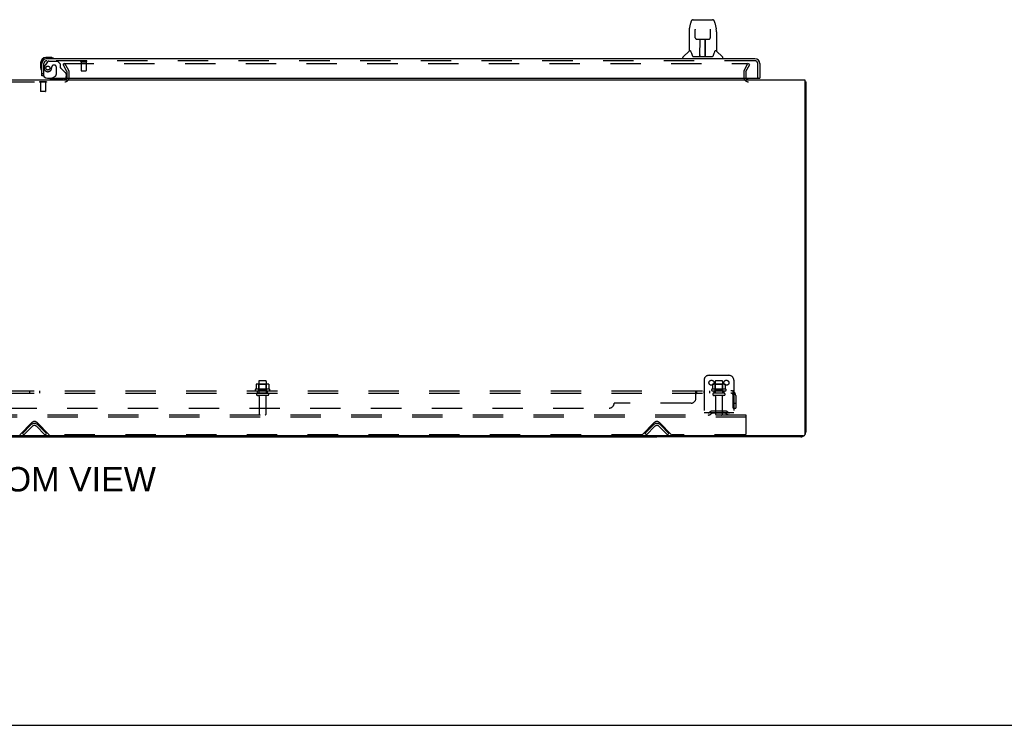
# Model space of a CAD drawing. Header units: inches. Extents: x 0 to 278, y 0 to 180.
# Tile 4 of 80: x 96 to 145, y 0 to 36. Entities that reach past the tile are written whole.
import ezdxf

# ---------------------------------------------------------------- set-up
doc = ezdxf.new("R2010")
doc.units = ezdxf.units.IN
doc.header["$LTSCALE"] = 15.310625
doc.header["$MEASUREMENT"] = 0
doc.linetypes.add('HIDDEN', pattern=[0.2, 0.1, -0.1])
doc.layers.get('0').update_dxf_attribs({"linetype": 'CONTINUOUS'})
for name, color, linetype in [('DEFAULT_2', 8, 'HIDDEN'), ('DIMENSIONS', 7, 'CONTINUOUS'), ('RIGHTHAND_DOOR_ASSEMBLY', 7, 'CONTINUOUS'), ('SUBPANEL', 7, 'CONTINUOUS')]:
    doc.layers.add(name, color=color, linetype=linetype)
doc.styles.get("Standard").update_dxf_attribs({"font": 'arial.ttf'})

msp = doc.modelspace()

# ---------------------------------------------------------------- linework, layer by layer
at = {"color": 3, "linetype": 'Continuous'}
for p, q in [((57.749, 32.534), (135.395, 32.534)), ((135.395, 32.534), (135.395, 14.646)), ((135.447, 32.43), (135.447, 14.781)), ((135.335, 14.586), (57.809, 14.586)), ((135.2, 14.534), (127.947, 14.534))]:
    msp.add_line(p, q, dxfattribs=at)
at = {"color": 7, "linetype": 'Continuous'}
for p, q in [((135.395, 32.43), (135.447, 32.43)), ((65.197, 14.534), (127.947, 14.534)), ((96.572, 14.534), (96.572, 14.586)), ((127.947, 14.586), (127.947, 14.534)), ((0, 0), (278.375, 0))]:
    msp.add_line(p, q, dxfattribs=at)
at = {"color": 3, "linetype": 'Continuous'}
for points in [[(135.395, 32.45), (135.395, 32.45), (135.399, 32.449), (135.403, 32.448), (135.407, 32.447), (135.411, 32.446), (135.419, 32.444)], [(135.419, 32.444), (135.423, 32.444), (135.426, 32.443), (135.429, 32.442), (135.432, 32.441), (135.435, 32.441), (135.438, 32.44), (135.44, 32.439), (135.442, 32.438), (135.443, 32.437), (135.445, 32.435), (135.446, 32.434), (135.446, 32.433), (135.447, 32.432), (135.447, 32.43)]]:
    msp.add_lwpolyline(points, dxfattribs=at)
for centre, radius, start, end in [((132.568, 32.677), 0.142, 206.4666, 270), ((135.2, 14.781), 0.246, 270, 309.4399), ((135.335, 14.646), 0.06, 270, 360), ((135.2, 14.781), 0.246, 320.5601, 360)]:
    msp.add_arc(centre, radius, start, end, dxfattribs=at)
at = {"layer": 'DEFAULT_2', "color": 8, "linetype": 'HIDDEN'}
for p, q in [((98.107, 33.347), (98.017, 33.295)), ((98.213, 32.955), (98.017, 33.295)), ((98.04, 33.347), (132.49, 33.347)), ((98.303, 33.007), (98.107, 33.347)), ((132.34, 33.007), (132.536, 33.347)), ((132.43, 32.955), (132.626, 33.295)), ((132.626, 33.295), (132.536, 33.347)), ((98.218, 32.649), (98.218, 32.938)), ((98.322, 32.649), (98.322, 32.938)), ((132.322, 32.938), (132.322, 32.677)), ((132.426, 32.938), (132.426, 32.677)), ((95.041, 32.43), (98.103, 32.43)), ((96.837, 32.434), (96.837, 32.416)), ((97.174, 32.434), (96.837, 32.434)), ((97.174, 32.416), (96.837, 32.416)), ((96.882, 32.416), (96.882, 31.944)), ((97.13, 32.416), (97.13, 31.944)), ((97.174, 32.434), (97.174, 32.416)), ((96.892, 31.934), (96.882, 31.944)), ((97.13, 31.944), (96.882, 31.944)), ((97.12, 31.934), (96.892, 31.934)), ((97.12, 31.934), (97.13, 31.944)), ((130.322, 17.388), (130.322, 15.638)), ((130.572, 17.638), (131.572, 17.638)), ((131.822, 17.388), (131.822, 15.638)), ((108.428, 16.933), (107.716, 16.933)), ((107.753, 17.178), (107.753, 16.96)), ((108.327, 17.199), (107.816, 17.199)), ((107.888, 17.179), (107.868, 17.199)), ((107.888, 16.883), (107.868, 16.863)), ((107.884, 17.333), (107.884, 16.738)), ((108.255, 17.179), (107.888, 17.179)), ((107.888, 16.883), (107.888, 17.179)), ((108.255, 16.883), (107.888, 16.883)), ((108.229, 17.363), (107.914, 17.363)), ((108.255, 17.179), (108.275, 17.199)), ((108.255, 16.883), (108.255, 17.179)), ((108.255, 16.883), (108.275, 16.863)), ((108.259, 17.333), (108.259, 16.738)), ((108.391, 17.178), (108.391, 16.96)), ((131.428, 16.933), (130.716, 16.933)), ((130.753, 17.178), (130.753, 16.96)), ((131.327, 17.199), (130.816, 17.199)), ((130.888, 17.179), (130.868, 17.199)), ((130.888, 16.883), (130.868, 16.863)), ((130.884, 17.333), (130.884, 16.738)), ((131.255, 17.179), (130.888, 17.179)), ((130.888, 16.883), (130.888, 17.179)), ((131.255, 16.883), (130.888, 16.883)), ((131.229, 17.363), (130.914, 17.363)), ((131.255, 17.179), (131.275, 17.199)), ((131.255, 16.883), (131.255, 17.179)), ((131.255, 16.883), (131.275, 16.863)), ((131.259, 17.333), (131.259, 16.738)), ((131.391, 17.178), (131.391, 16.96)), ((107.738, 16.863), (108.406, 16.863)), ((108.329, 16.738), (107.814, 16.738)), ((108.329, 16.628), (107.814, 16.628)), ((107.907, 16.566), (107.907, 15.668)), ((108.237, 16.566), (108.237, 15.668)), ((130.738, 16.863), (131.406, 16.863)), ((131.329, 16.738), (130.814, 16.738)), ((131.329, 16.628), (130.814, 16.628)), ((130.907, 16.566), (130.907, 15.668)), ((131.237, 16.566), (131.237, 15.668)), ((132.447, 15.638), (60.697, 15.638)), ((132.447, 15.534), (60.697, 15.534)), ((131.822, 15.742), (130.322, 15.742)), ((130.665, 15.811), (130.597, 15.762)), ((130.725, 15.726), (130.657, 15.677)), ((131.412, 15.832), (130.731, 15.832)), ((131.412, 15.728), (130.731, 15.728)), ((130.897, 15.832), (130.897, 15.728)), ((131.247, 15.832), (131.247, 15.728)), ((131.418, 15.726), (131.486, 15.677)), ((131.479, 15.811), (131.547, 15.762)), ((132.447, 15.534), (132.447, 15.638)), ((132.447, 14.701), (132.447, 15.534)), ((95.831, 14.647), (96.439, 15.256)), ((95.968, 14.712), (96.398, 15.141)), ((96.041, 14.638), (96.471, 15.068)), ((96.673, 15.068), (97.102, 14.638)), ((96.704, 15.256), (97.313, 14.647)), ((96.746, 15.141), (97.176, 14.712)), ((127.206, 14.647), (127.814, 15.256)), ((127.343, 14.712), (127.773, 15.141)), ((127.416, 14.638), (127.846, 15.068)), ((128.048, 15.068), (128.477, 14.638)), ((128.079, 15.256), (128.688, 14.647)), ((128.121, 15.141), (128.551, 14.712)), ((96.041, 14.638), (95.968, 14.712)), ((97.102, 14.638), (97.176, 14.712)), ((127.184, 14.638), (97.334, 14.638)), ((127.416, 14.638), (127.343, 14.712)), ((128.477, 14.638), (128.551, 14.712)), ((132.384, 14.638), (128.709, 14.638))]:
    msp.add_line(p, q, dxfattribs=at)
for points in [[(132.49, 33.347), (132.493, 33.347), (132.495, 33.346), (132.497, 33.346), (132.499, 33.345), (132.501, 33.344), (132.503, 33.343), (132.504, 33.341), (132.506, 33.34), (132.507, 33.338), (132.508, 33.337), (132.509, 33.335), (132.51, 33.333), (132.51, 33.331), (132.51, 33.329)], [(132.51, 33.329), (132.51, 33.329), (132.51, 33.327), (132.51, 33.325), (132.509, 33.323), (132.508, 33.322)], [(107.753, 16.96), (107.753, 16.958), (107.753, 16.957), (107.752, 16.956), (107.752, 16.955), (107.752, 16.955), (107.751, 16.954), (107.751, 16.954), (107.751, 16.953), (107.75, 16.953), (107.75, 16.952), (107.75, 16.952), (107.749, 16.952), (107.749, 16.952), (107.749, 16.951), (107.748, 16.951), (107.748, 16.951), (107.748, 16.951), (107.748, 16.951)], [(107.759, 17.187), (107.757, 17.186), (107.756, 17.185), (107.755, 17.184), (107.754, 17.182), (107.753, 17.181), (107.753, 17.179), (107.753, 17.178)], [(108.385, 17.187), (108.386, 17.186), (108.388, 17.185), (108.389, 17.184), (108.39, 17.182), (108.39, 17.181), (108.391, 17.179), (108.391, 17.178)], [(108.396, 16.951), (108.396, 16.951), (108.395, 16.951), (108.395, 16.951), (108.395, 16.951), (108.395, 16.952), (108.394, 16.952), (108.394, 16.952), (108.394, 16.952), (108.393, 16.953), (108.393, 16.953), (108.393, 16.954), (108.392, 16.954), (108.392, 16.955), (108.392, 16.955), (108.391, 16.956), (108.391, 16.957), (108.391, 16.958), (108.391, 16.96)], [(130.753, 16.96), (130.753, 16.958), (130.753, 16.957), (130.752, 16.956), (130.752, 16.955), (130.752, 16.955), (130.751, 16.954), (130.751, 16.954), (130.751, 16.953), (130.75, 16.953), (130.75, 16.952), (130.75, 16.952), (130.749, 16.952), (130.749, 16.952), (130.749, 16.951), (130.748, 16.951), (130.748, 16.951), (130.748, 16.951), (130.748, 16.951)], [(130.759, 17.187), (130.757, 17.186), (130.756, 17.185), (130.755, 17.184), (130.754, 17.182), (130.753, 17.181), (130.753, 17.179), (130.753, 17.178)], [(131.385, 17.187), (131.386, 17.186), (131.388, 17.185), (131.389, 17.184), (131.39, 17.182), (131.39, 17.181), (131.391, 17.179), (131.391, 17.178)], [(131.396, 16.951), (131.396, 16.951), (131.395, 16.951), (131.395, 16.951), (131.395, 16.951), (131.395, 16.952), (131.394, 16.952), (131.394, 16.952), (131.394, 16.952), (131.393, 16.953), (131.393, 16.953), (131.393, 16.954), (131.392, 16.954), (131.392, 16.955), (131.392, 16.955), (131.391, 16.956), (131.391, 16.957), (131.391, 16.958), (131.391, 16.96)]]:
    msp.add_lwpolyline(points, dxfattribs=at)
for centre in [(130.697, 17.263), (131.447, 17.263)]:
    msp.add_circle(centre, 0.128, dxfattribs=at)
for centre, radius, start, end in [((98.185, 32.938), 0.033, 0, 30), ((98.185, 32.938), 0.137, 0, 30), ((132.459, 32.938), 0.137, 150, 180), ((132.459, 32.938), 0.033, 150, 180), ((98.103, 32.649), 0.219, 270, 360), ((98.103, 32.649), 0.115, 270, 360), ((132.568, 32.677), 0.246, 180, 270), ((132.568, 32.677), 0.142, 180, 206.4666), ((130.572, 17.388), 0.25, 90, 180), ((131.572, 17.388), 0.25, 0, 90), ((107.738, 16.901), 0.0384, 124.4497, 270), ((108.072, 16.333), 0.698, 117.6814, 120.6631), ((107.816, 17.058), 0.141, 90, 113.95), ((107.914, 17.333), 0.03, 90, 180), ((108.229, 17.333), 0.03, 0, 90), ((108.327, 17.058), 0.141, 66.05, 90), ((108.072, 16.333), 0.698, 59.3369, 62.3186), ((108.406, 16.901), 0.0384, 270, 55.5503), ((130.738, 16.901), 0.0384, 124.4497, 270), ((131.072, 16.333), 0.698, 117.6814, 120.6631), ((130.816, 17.058), 0.141, 90, 113.95), ((130.914, 17.333), 0.03, 90, 180), ((131.229, 17.333), 0.03, 0, 90), ((131.327, 17.058), 0.141, 66.05, 90), ((131.072, 16.333), 0.698, 59.3369, 62.3186), ((131.406, 16.901), 0.0384, 270, 55.5503), ((107.814, 16.683), 0.055, 90, 270), ((107.844, 16.566), 0.0625, 0, 90), ((108.299, 16.566), 0.0625, 90, 180), ((108.329, 16.683), 0.055, 270, 90), ((130.814, 16.683), 0.055, 90, 270), ((130.844, 16.566), 0.0625, 0, 90), ((131.299, 16.566), 0.0625, 90, 180), ((131.329, 16.683), 0.055, 270, 90), ((107.937, 15.668), 0.03, 180, 270), ((108.207, 15.668), 0.03, 270, 360), ((130.536, 15.846), 0.104, 270, 305.7539), ((130.536, 15.846), 0.208, 270, 305.7539), ((130.731, 15.718), 0.114, 90, 125.7539), ((130.731, 15.718), 0.01, 90, 125.7539), ((130.937, 15.668), 0.03, 180, 270), ((131.207, 15.668), 0.03, 270, 360), ((131.412, 15.718), 0.114, 54.2461, 90), ((131.412, 15.718), 0.01, 54.2461, 90), ((131.608, 15.846), 0.208, 234.2461, 270), ((131.608, 15.846), 0.104, 234.2461, 270), ((96.572, 14.967), 0.246, 45, 135), ((96.572, 15.123), 0.188, 45, 135), ((96.572, 14.967), 0.142, 45, 135), ((127.947, 14.967), 0.246, 45, 135), ((127.947, 15.123), 0.188, 45, 135), ((127.947, 14.967), 0.142, 45, 135), ((97.334, 14.668), 0.03, 225, 270), ((127.184, 14.668), 0.03, 270, 315), ((128.709, 14.668), 0.03, 225, 270), ((132.384, 14.701), 0.0625, 270, 360)]:
    msp.add_arc(centre, radius, start, end, dxfattribs=at)
at = {"layer": 'RIGHTHAND_DOOR_ASSEMBLY', "color": 7, "linetype": 'Continuous'}
for p, q in [((129.585, 35.101), (129.651, 35.406)), ((129.775, 35.561), (130.659, 35.561)), ((129.861, 35.561), (129.86, 35.561)), ((130.659, 35.561), (130.744, 35.561)), ((130.868, 35.406), (130.933, 35.101)), ((129.57, 34.958), (129.57, 33.986)), ((129.871, 35.086), (129.871, 35.083)), ((129.871, 35.083), (129.872, 35.08)), ((129.872, 35.08), (129.872, 35.076)), ((129.872, 35.076), (129.872, 35.068)), ((129.874, 34.937), (129.872, 35.068)), ((129.879, 34.654), (129.874, 34.937)), ((130.64, 34.654), (130.647, 35.067)), ((130.647, 35.075), (130.647, 35.08)), ((130.647, 35.067), (130.647, 35.075)), ((130.939, 35.071), (130.933, 35.101)), ((130.948, 34.957), (130.948, 33.986)), ((129.879, 34.654), (129.88, 34.641)), ((129.96, 34.576), (130.08, 34.576)), ((130.11, 33.73), (130.125, 34.577)), ((130.116, 34.577), (130.404, 34.577)), ((130.118, 34.161), (130.118, 34.577)), ((130.124, 34.521), (130.118, 34.521)), ((130.121, 34.352), (130.118, 34.352)), ((130.121, 34.34), (130.118, 34.34)), ((130.385, 33.71), (130.37, 34.577)), ((130.371, 34.521), (130.401, 34.521)), ((130.401, 34.352), (130.374, 34.352)), ((130.401, 34.34), (130.374, 34.34)), ((130.376, 34.577), (130.376, 34.521)), ((130.401, 33.71), (130.401, 34.577)), ((130.439, 34.576), (130.559, 34.576)), ((129.565, 33.98), (129.267, 33.682)), ((129.643, 33.986), (129.57, 33.986)), ((129.64, 33.986), (129.646, 33.975)), ((129.706, 33.821), (129.721, 33.774)), ((129.721, 33.774), (129.724, 33.765)), ((130.111, 33.782), (130.111, 33.756)), ((130.378, 34.112), (130.401, 34.112)), ((130.401, 34.108), (130.378, 34.108)), ((130.384, 33.756), (130.384, 33.782)), ((130.795, 33.765), (130.798, 33.774)), ((130.872, 33.975), (130.878, 33.984)), ((130.948, 33.986), (130.875, 33.986)), ((130.954, 33.98), (131.252, 33.682)), ((96.887, 33.389), (96.887, 33.133)), ((96.947, 33.389), (96.947, 33.346)), ((97.406, 33.652), (97.15, 33.652)), ((97.193, 33.592), (97.15, 33.592)), ((97.444, 33.649), (97.406, 33.652)), ((129.255, 33.592), (129.255, 33.655)), ((129.774, 33.71), (130.745, 33.71)), ((130.118, 33.71), (130.118, 33.715)), ((131.263, 33.592), (131.263, 33.655)), ((96.887, 33.133), (96.89, 33.095)), ((97.022, 32.738), (96.947, 32.738)), ((97.458, 32.613), (97.389, 32.573)), ((97.389, 32.534), (97.389, 32.573)), ((133.072, 32.613), (133.134, 32.613))]:
    msp.add_line(p, q, dxfattribs=at)
at = {"layer": 'RIGHTHAND_DOOR_ASSEMBLY', "color": 3, "linetype": 'Continuous'}
for p, q in [((96.947, 32.738), (96.947, 33.346)), ((132.888, 33.592), (97.193, 33.592)), ((133.134, 33.346), (133.134, 32.613)), ((97.239, 32.613), (133.072, 32.613))]:
    msp.add_line(p, q, dxfattribs=at)
at = {"layer": 'RIGHTHAND_DOOR_ASSEMBLY', "color": 8, "linetype": 'HIDDEN'}
for p, q in [((97.051, 32.738), (97.051, 33.346)), ((97.227, 33.434), (97.125, 33.289)), ((132.888, 33.488), (97.193, 33.488)), ((97.291, 33.467), (97.743, 33.467)), ((97.579, 33.275), (97.546, 33.275)), ((97.869, 33.341), (97.743, 33.467)), ((97.869, 33.341), (97.869, 33.162)), ((98.909, 33.445), (99.193, 33.445)), ((98.927, 33.445), (98.927, 32.998)), ((99.175, 33.445), (99.175, 32.998)), ((133.03, 32.613), (133.03, 33.346)), ((97.448, 33.177), (97.448, 33.189)), ((97.677, 33.177), (97.677, 32.798)), ((97.927, 33.104), (98.147, 32.884)), ((98.176, 32.814), (98.176, 32.691)), ((98.937, 32.988), (99.165, 32.988)), ((97.051, 32.738), (97.022, 32.738)), ((98.019, 32.534), (97.389, 32.534)), ((97.458, 32.613), (97.627, 32.711))]:
    msp.add_line(p, q, dxfattribs=at)
at = {"layer": 'RIGHTHAND_DOOR_ASSEMBLY', "color": 7, "linetype": 'Continuous'}
for points in [[(129.775, 35.561), (129.771, 35.561), (129.758, 35.559), (129.745, 35.556), (129.733, 35.55), (129.721, 35.544), (129.711, 35.536), (129.702, 35.527), (129.694, 35.517), (129.687, 35.507), (129.68, 35.495), (129.674, 35.483), (129.668, 35.469), (129.663, 35.454), (129.658, 35.438), (129.653, 35.419), (129.651, 35.406)], [(130.868, 35.406), (130.865, 35.419), (130.86, 35.438), (130.855, 35.455), (130.85, 35.47), (130.844, 35.483), (130.838, 35.496), (130.832, 35.507), (130.825, 35.518), (130.816, 35.527), (130.807, 35.536), (130.797, 35.544), (130.785, 35.551), (130.773, 35.556), (130.76, 35.559), (130.747, 35.561), (130.744, 35.561)], [(129.585, 35.101), (129.58, 35.07), (129.574, 35.03), (129.571, 34.99), (129.57, 34.958)], [(129.871, 35.089), (129.871, 35.089), (129.871, 35.09), (129.871, 35.089), (129.871, 35.089), (129.871, 35.088), (129.871, 35.087), (129.871, 35.086)], [(130.647, 35.08), (130.647, 35.084), (130.647, 35.085), (130.647, 35.087), (130.647, 35.088), (130.647, 35.089), (130.647, 35.089), (130.648, 35.089)], [(130.948, 34.957), (130.947, 34.991), (130.944, 35.031), (130.939, 35.071)], [(129.88, 34.641), (129.884, 34.629), (129.889, 34.617), (129.896, 34.606), (129.905, 34.597), (129.915, 34.589), (129.926, 34.583), (129.938, 34.579), (129.949, 34.577), (129.958, 34.576)], [(130.08, 34.576), (130.083, 34.576), (130.092, 34.577), (130.1, 34.577)], [(130.1, 34.577), (130.108, 34.577), (130.116, 34.577)], [(130.404, 34.577), (130.412, 34.577), (130.42, 34.577)], [(130.42, 34.577), (130.428, 34.577), (130.436, 34.576), (130.439, 34.576)], [(130.56, 34.576), (130.57, 34.577), (130.582, 34.58), (130.594, 34.584), (130.605, 34.59), (130.614, 34.598), (130.623, 34.607), (130.63, 34.618), (130.635, 34.63), (130.638, 34.642), (130.64, 34.654)], [(129.646, 33.975), (129.66, 33.947), (129.675, 33.911), (129.69, 33.869), (129.706, 33.821)], [(129.724, 33.765), (129.728, 33.752), (129.733, 33.742), (129.738, 33.733)], [(130.78, 33.733), (130.785, 33.742), (130.79, 33.752), (130.795, 33.765)], [(130.798, 33.774), (130.812, 33.82), (130.828, 33.867), (130.843, 33.91), (130.858, 33.946), (130.872, 33.975)], [(129.738, 33.733), (129.744, 33.726), (129.749, 33.72), (129.756, 33.715), (129.763, 33.712), (129.771, 33.71), (129.773, 33.71)], [(130.745, 33.71), (130.747, 33.71), (130.755, 33.712), (130.762, 33.715), (130.769, 33.72), (130.775, 33.726), (130.78, 33.733)]]:
    msp.add_lwpolyline(points, dxfattribs=at)
at = {"layer": 'RIGHTHAND_DOOR_ASSEMBLY', "color": 8, "linetype": 'HIDDEN'}
msp.add_circle((97.251, 33.125), 0.101, dxfattribs=at)
at = {"layer": 'RIGHTHAND_DOOR_ASSEMBLY', "color": 7, "linetype": 'Continuous'}
for centre, radius, start, end in [((129.578, 33.966), 0.0197, 97.5, 135), ((130.94, 33.966), 0.0197, 45, 82.5), ((97.15, 33.389), 0.263, 90, 180), ((97.15, 33.389), 0.203, 90, 180), ((97.406, 33.402), 0.25, 59.1101, 90), ((97.527, 33.607), 0.015, 270, 353.6204), ((97.527, 33.604), 0.015, 6.3796, 59.1101), ((129.295, 33.655), 0.0394, 135, 180), ((130.13, 33.73), 0.0197, 179, 269.9232), ((130.365, 33.73), 0.0197, 270.0771, 1), ((131.224, 33.655), 0.0394, 0, 45), ((97.137, 33.133), 0.25, 180, 210.8899), ((96.935, 33.012), 0.015, 210.8899, 263.6204), ((96.932, 33.012), 0.015, 276.3796, 360), ((98.019, 32.691), 0.157, 270, 280.1104), ((98.019, 32.691), 0.157, 291.3822, 330.1697)]:
    msp.add_arc(centre, radius, start, end, dxfattribs=at)
at = {"layer": 'RIGHTHAND_DOOR_ASSEMBLY', "color": 3, "linetype": 'Continuous'}
for centre, radius, start, end in [((97.193, 33.346), 0.246, 90, 180), ((132.888, 33.346), 0.246, 0, 90), ((97.239, 32.863), 0.25, 180, 270), ((133.072, 32.633), 0.02, 270, 360)]:
    msp.add_arc(centre, radius, start, end, dxfattribs=at)
at = {"layer": 'RIGHTHAND_DOOR_ASSEMBLY', "color": 8, "linetype": 'HIDDEN'}
for centre, radius, start, end in [((97.193, 33.346), 0.142, 90, 180), ((97.441, 33.068), 0.386, 144.9, 163.1561), ((97.291, 33.388), 0.079, 90, 144.9), ((97.546, 33.177), 0.098, 90, 180), ((97.579, 33.177), 0.098, 0, 90), ((98.909, 33.467), 0.0215, 90, 270), ((99.193, 33.467), 0.0215, 270, 90), ((132.888, 33.346), 0.142, 0, 90), ((97.251, 33.125), 0.187, 163.1561, 342.1518), ((97.055, 33.189), 0.393, 342.0702, 358.3395), ((97.577, 32.798), 0.1, 300.092, 360), ((97.908, 33.162), 0.039, 180, 248.3904), ((97.857, 33.033), 0.1, 45, 68.3904), ((98.076, 32.814), 0.1, 0, 45), ((98.937, 32.998), 0.01, 180, 270), ((99.165, 32.998), 0.01, 270, 360), ((98.019, 32.691), 0.157, 280.1104, 291.3822), ((98.019, 32.691), 0.157, 330.1697, 360)]:
    msp.add_arc(centre, radius, start, end, dxfattribs=at)
at = {"layer": 'RIGHTHAND_DOOR_ASSEMBLY', "color": 7, "linetype": 'Continuous'}
for centre, major_axis, start_param, end_param in [((130.11, 33.75), (0.0394, 0), -1.369355, -1.264777), ((130.385, 33.75), (0, 0.0394), -3.447611, -3.141593)]:
    msp.add_ellipse(centre, major_axis=major_axis, ratio=1, start_param=start_param, end_param=end_param, dxfattribs=at)
at = {"layer": 'SUBPANEL', "color": 8, "linetype": 'HIDDEN'}
for p, q in [((61.353, 16.863), (131.791, 16.863)), ((61.353, 16.738), (131.791, 16.738)), ((96.322, 16.863), (96.322, 16.738)), ((96.822, 16.863), (96.822, 16.738)), ((107.822, 16.738), (107.822, 16.863)), ((108.322, 16.738), (108.322, 16.863)), ((129.916, 16.488), (129.916, 16.809)), ((129.917, 16.811), (129.919, 16.814)), ((129.951, 16.738), (129.951, 16.863)), ((130.313, 16.863), (130.313, 16.738)), ((130.594, 16.863), (130.594, 16.738)), ((130.822, 16.863), (130.822, 16.738)), ((131.322, 16.863), (131.322, 16.738)), ((131.829, 16.809), (131.75, 16.713)), ((131.791, 16.738), (131.791, 16.863)), ((131.791, 15.988), (131.791, 16.626)), ((131.916, 16.626), (131.916, 15.988)), ((67.603, 15.988), (125.541, 15.988)), ((129.666, 16.238), (125.791, 16.238)), ((131.791, 16.238), (131.916, 16.238)), ((131.791, 15.988), (131.916, 15.988))]:
    msp.add_line(p, q, dxfattribs=at)
for points in [[(129.916, 16.809), (129.917, 16.811), (129.919, 16.814), (129.921, 16.817), (129.923, 16.821), (129.924, 16.825), (129.926, 16.828), (129.929, 16.836)], [(129.916, 16.713), (129.918, 16.712), (129.919, 16.712), (129.921, 16.712), (129.923, 16.713), (129.925, 16.713), (129.926, 16.714), (129.928, 16.715), (129.93, 16.717), (129.931, 16.718), (129.933, 16.72)], [(129.918, 16.712), (129.919, 16.712), (129.921, 16.712), (129.923, 16.713)], [(129.928, 16.715), (129.93, 16.717), (129.931, 16.718), (129.933, 16.72), (129.934, 16.722), (129.935, 16.724), (129.938, 16.728)], [(129.929, 16.836), (129.931, 16.84), (129.933, 16.844)], [(129.933, 16.844), (129.934, 16.847), (129.936, 16.851), (129.938, 16.854), (129.94, 16.856), (129.942, 16.859), (129.944, 16.861), (129.946, 16.862), (129.948, 16.863), (129.949, 16.863), (129.951, 16.863)], [(129.938, 16.854), (129.94, 16.856), (129.942, 16.859), (129.944, 16.861), (129.946, 16.862), (129.948, 16.863), (129.949, 16.863), (129.951, 16.863)], [(129.938, 16.728), (129.94, 16.73), (129.941, 16.732), (129.943, 16.734), (129.945, 16.735), (129.946, 16.737), (129.948, 16.737), (129.949, 16.738), (129.951, 16.738)], [(129.941, 16.732), (129.943, 16.734), (129.945, 16.735), (129.946, 16.737), (129.948, 16.737), (129.949, 16.738), (129.951, 16.738)], [(131.75, 16.713), (131.75, 16.712), (131.751, 16.712), (131.752, 16.712), (131.753, 16.713), (131.755, 16.713), (131.756, 16.714), (131.758, 16.715), (131.759, 16.717), (131.761, 16.718), (131.763, 16.72), (131.767, 16.724)], [(131.767, 16.724), (131.769, 16.726), (131.772, 16.728), (131.774, 16.73), (131.777, 16.732), (131.779, 16.734), (131.782, 16.735), (131.784, 16.737), (131.787, 16.737), (131.789, 16.738), (131.791, 16.738)], [(131.791, 16.798), (131.791, 16.798), (131.791, 16.798), (131.791, 16.798), (131.791, 16.797), (131.791, 16.797), (131.79, 16.796), (131.79, 16.796), (131.79, 16.795), (131.79, 16.794), (131.79, 16.794), (131.79, 16.793), (131.79, 16.792), (131.79, 16.791), (131.789, 16.791), (131.789, 16.79), (131.789, 16.789), (131.789, 16.788), (131.789, 16.787), (131.789, 16.787), (131.788, 16.786), (131.788, 16.785), (131.788, 16.784), (131.788, 16.783), (131.788, 16.783), (131.787, 16.782), (131.787, 16.781), (131.787, 16.78), (131.787, 16.779), (131.786, 16.778), (131.786, 16.778), (131.786, 16.777), (131.786, 16.776), (131.785, 16.775), (131.785, 16.774), (131.785, 16.773), (131.785, 16.772), (131.784, 16.771), (131.784, 16.771), (131.784, 16.77), (131.783, 16.769), (131.783, 16.768), (131.783, 16.767), (131.782, 16.766), (131.782, 16.765), (131.782, 16.764), (131.781, 16.763), (131.781, 16.762), (131.781, 16.761), (131.78, 16.76), (131.78, 16.759), (131.779, 16.758), (131.779, 16.757), (131.778, 16.756), (131.778, 16.755), (131.778, 16.754), (131.777, 16.753), (131.777, 16.752), (131.776, 16.751), (131.776, 16.75), (131.776, 16.749), (131.775, 16.748), (131.775, 16.747), (131.774, 16.746), (131.774, 16.745), (131.773, 16.745), (131.773, 16.744), (131.773, 16.743), (131.772, 16.742), (131.772, 16.741), (131.771, 16.741), (131.771, 16.74), (131.771, 16.739), (131.77, 16.738), (131.77, 16.738), (131.769, 16.737), (131.769, 16.736), (131.769, 16.736), (131.768, 16.735), (131.768, 16.735), (131.768, 16.734), (131.768, 16.734), (131.768, 16.734)], [(131.768, 16.734), (131.768, 16.734), (131.768, 16.734), (131.768, 16.734), (131.768, 16.734), (131.768, 16.735), (131.768, 16.735), (131.769, 16.735), (131.769, 16.736), (131.769, 16.736), (131.77, 16.737), (131.77, 16.737), (131.771, 16.738)], [(131.814, 16.832), (131.811, 16.84), (131.809, 16.844), (131.808, 16.847), (131.806, 16.851), (131.804, 16.854), (131.802, 16.856), (131.8, 16.859), (131.798, 16.861), (131.796, 16.862), (131.794, 16.863), (131.792, 16.863), (131.791, 16.863)], [(131.791, 16.795), (131.791, 16.795), (131.791, 16.796), (131.791, 16.796), (131.791, 16.797), (131.791, 16.797), (131.791, 16.798), (131.791, 16.798), (131.791, 16.798)], [(131.829, 16.809), (131.827, 16.811), (131.824, 16.814), (131.822, 16.817), (131.82, 16.821), (131.818, 16.825), (131.816, 16.828), (131.814, 16.832)]]:
    msp.add_lwpolyline(points, dxfattribs=at)
for centre, radius, start, end in [((129.666, 16.488), 0.25, 270, 360), ((131.679, 16.626), 0.237, 0, 90), ((131.679, 16.626), 0.112, 0, 90), ((125.541, 16.238), 0.25, 270, 360)]:
    msp.add_arc(centre, radius, start, end, dxfattribs=at)

# ---------------------------------------------------------------- texts
at = {"layer": 'DIMENSIONS', "color": 2, "linetype": 'Continuous', "insert": (96.598, 13.015), "char_height": 1.22812, "width": 12.17168, "attachment_point": 2, "line_spacing_factor": 0.9}
msp.add_mtext('BOTTOM VIEW', dxfattribs=at)

doc.saveas('drawing.dxf')
